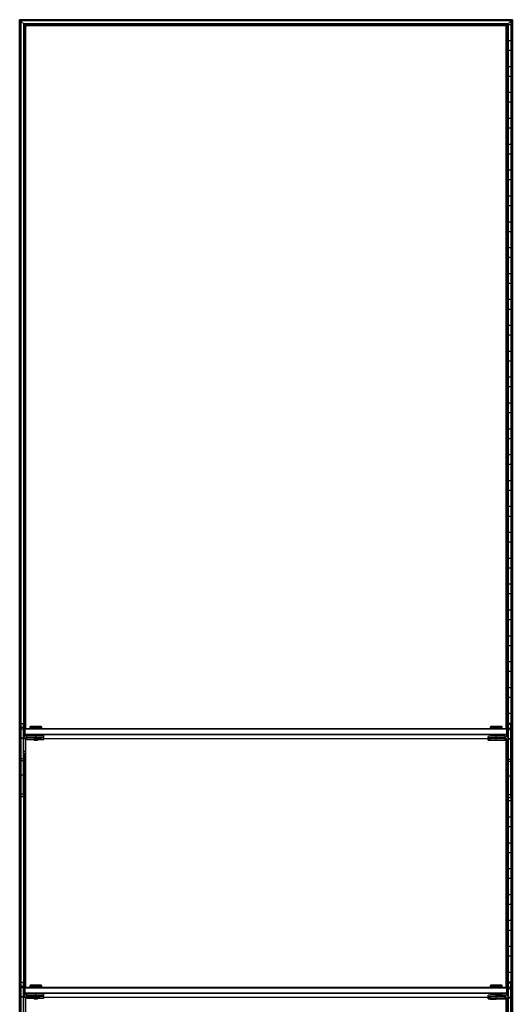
# Model space of a CAD drawing. Header units: millimetres. Extents: x -305 to 305, y -1200 to 1200.
# Tile 2 of 2: x -305 to 305, y -18 to 1200. Entities that reach past the tile are written whole.
import ezdxf

# ---------------------------------------------------------------- set-up
doc = ezdxf.new("R2010")
doc.units = ezdxf.units.MM

msp = doc.modelspace()

# ---------------------------------------------------------------- linework, layer by layer
at = {"color": 7, "linetype": 'Continuous', "lineweight": 25}
for p, q in [((304.9, 1200), (-304.9, 1200)), ((-297.4, 1192.5), (-304.9, 1200)), ((-304.9, -1200), (-304.9, 1200)), ((304.5, 1199.7), (-304.5, 1199.7)), ((-304.5, 1199.7), (-304.5, -1199.7)), ((303.7, 1198.8), (-303.7, 1198.8)), ((-303.7, -1198.8), (-303.7, 1198.8)), ((303.4, 1198.5), (-303.4, 1198.5)), ((-303.4, 1198.5), (-303.4, -1198.5)), ((299.6, 1194.8), (-299.6, 1194.8)), ((-299.6, 312.5), (-299.6, 1194.8)), ((299.3, 1194.4), (-299.3, 1194.4)), ((-299.3, 1194.4), (-299.3, 313.1)), ((298.5, 1193.6), (-298.5, 1193.6)), ((-298.5, 323), (-298.5, 1193.6)), ((299.3, 1194.4), (298.5, 1193.6)), ((298.5, 1193.6), (298.5, 323)), ((299.3, 312.1), (299.3, 1194.4)), ((299.6, 1194.8), (303.4, 1198.5)), ((299.6, 1194.8), (299.6, 311.5)), ((303.4, 1193.8), (299.6, 1193.8)), ((303.4, -1198.5), (303.4, 1198.5)), ((304.5, 1199.7), (303.7, 1198.8)), ((303.7, 1198.8), (303.7, -1198.8)), ((304.5, -1199.7), (304.5, 1199.7)), ((304.9, 1200), (304.9, -1200)), ((298.1, 1193.2), (-298.1, 1193.2)), ((-298.1, 1193.2), (-298.1, 323.4)), ((297.4, 1192.5), (-297.4, 1192.5)), ((-297.4, 323.5), (-297.4, 1192.5)), ((297.4, 1192.5), (298.1, 1193.2)), ((297.4, 323.5), (297.4, 1192.5)), ((298.1, 323.4), (298.1, 1193.2)), ((299.6, 1174.2), (303.4, 1174.2)), ((303.4, 1161.8), (299.6, 1161.8)), ((299.6, 1142.2), (303.4, 1142.2)), ((303.4, 1129.8), (299.6, 1129.8)), ((299.6, 1110.2), (303.4, 1110.2)), ((303.4, 1097.8), (299.6, 1097.8)), ((299.6, 1078.2), (303.4, 1078.2)), ((303.4, 1065.8), (299.6, 1065.8)), ((299.6, 1046.2), (303.4, 1046.2)), ((303.4, 1033.8), (299.6, 1033.8)), ((299.6, 1014.2), (303.4, 1014.2)), ((303.4, 1001.8), (299.6, 1001.8)), ((299.6, 982.2), (303.4, 982.2)), ((303.4, 969.8), (299.6, 969.8)), ((299.6, 950.2), (303.4, 950.2)), ((303.4, 937.8), (299.6, 937.8)), ((299.6, 918.2), (303.4, 918.2)), ((303.4, 905.8), (299.6, 905.8)), ((299.6, 886.2), (303.4, 886.2)), ((303.4, 873.8), (299.6, 873.8)), ((299.6, 854.2), (303.4, 854.2)), ((303.4, 841.8), (299.6, 841.8)), ((299.6, 822.2), (303.4, 822.2)), ((303.4, 809.8), (299.6, 809.8)), ((299.6, 790.2), (303.4, 790.2)), ((303.4, 777.8), (299.6, 777.8)), ((299.6, 758.2), (303.4, 758.2)), ((303.4, 745.8), (299.6, 745.8)), ((299.6, 726.2), (303.4, 726.2)), ((303.4, 713.8), (299.6, 713.8)), ((299.6, 694.2), (303.4, 694.2)), ((303.4, 681.8), (299.6, 681.8)), ((299.6, 662.2), (303.4, 662.2)), ((303.4, 649.8), (299.6, 649.8)), ((299.6, 630.2), (303.4, 630.2)), ((303.4, 617.8), (299.6, 617.8)), ((299.6, 598.2), (303.4, 598.2)), ((303.4, 585.8), (299.6, 585.8)), ((299.6, 566.2), (303.4, 566.2)), ((303.4, 553.8), (299.6, 553.8)), ((299.6, 534.2), (303.4, 534.2)), ((303.4, 521.8), (299.6, 521.8)), ((299.6, 502.2), (303.4, 502.2)), ((303.4, 489.8), (299.6, 489.8)), ((299.6, 470.2), (303.4, 470.2)), ((303.4, 457.8), (299.6, 457.8)), ((299.6, 438.2), (303.4, 438.2)), ((303.4, 425.8), (299.6, 425.8)), ((299.6, 406.2), (303.4, 406.2)), ((303.4, 393.8), (299.6, 393.8)), ((299.6, 374.2), (303.4, 374.2)), ((303.4, 361.8), (299.6, 361.8)), ((299.6, 342.2), (303.4, 342.2)), ((-303, 238.8), (-303, 329.8)), ((-303, 329.8), (-300, 329.8)), ((-300, 238.8), (-300, 329.8)), ((303.4, 329.8), (299.6, 329.8)), ((300, 237.8), (300, 328.8)), ((300, 328.8), (303, 328.8)), ((303, 237.8), (303, 328.8)), ((-300, 324.5), (-303, 324.5)), ((-300, 322.6), (-303, 322.6)), ((-299, 322.5), (-298, 323.5)), ((-299, 322.5), (-299, 313.5)), ((-299, 322.5), (-298, 322.5)), ((-298, 314.3), (-298, 323.5)), ((-298, 323.5), (298, 323.5)), ((298, 322.5), (-298, 322.5)), ((-291.7, 325.9), (-292.5, 325.1)), ((-292.5, 325.1), (-292.5, 323.7)), ((-291.8, 323.7), (-291.8, 323.5)), ((-285, 323.8), (-285, 326)), ((-285, 323.8), (-285, 323.5)), ((-277.5, 325.1), (-278.3, 325.9)), ((-278.2, 323.5), (-278.2, 323.7)), ((-277.5, 323.7), (-277.5, 325.1)), ((278.3, 325.9), (277.5, 325.1)), ((277.5, 325.1), (277.5, 323.7)), ((278.2, 323.7), (278.2, 323.5)), ((285, 323.8), (285, 326)), ((285, 323.8), (285, 323.5)), ((292.5, 325.1), (291.7, 325.9)), ((291.8, 323.5), (291.8, 323.7)), ((292.5, 323.7), (292.5, 325.1)), ((298, 313.3), (298, 323.5)), ((299, 322.5), (298, 323.5)), ((299, 322.5), (298, 322.5)), ((299, 322.5), (299, 312.5)), ((303, 323.5), (300, 323.5)), ((303, 321.6), (300, 321.6)), ((-300, 311.6), (-303, 311.6)), ((-300, 311.1), (-303, 311.1)), ((-298, 310.8), (-300, 310.8)), ((-298, 316.5), (-299, 316.5)), ((-298, 315.5), (-299, 316.5)), ((-298, 316.5), (298, 316.5)), ((298, 315.5), (-298, 315.5)), ((-298, 310.8), (-298, 291.9)), ((-297.4, 3.5), (-297.4, 309.3)), ((-296, 312.5), (-296, 314.8)), ((-285, 314.8), (-296, 314.8)), ((-285, 312.8), (-296, 312.8)), ((-296, 312.5), (-287.5, 312.5)), ((-296, 309.9), (-296, 312.2)), ((-287.5, 312.2), (-296, 312.2)), ((-285, 310.2), (-296, 310.2)), ((-296, 309.9), (-287.5, 309.9)), ((-287.5, 312.7), (-287.5, 312.2)), ((-287.5, 312.2), (-287, 311.7)), ((-287.5, 310), (-287.5, 309.5)), ((-287.5, 309.5), (-287, 309)), ((-285, 312.8), (-285, 314.8)), ((-285, 311.7), (-285, 312.7)), ((-285, 310.2), (-285, 311.6)), ((-285, 309.1), (-285, 310.1)), ((-283, 311.7), (-282.5, 312.2)), ((-283, 309), (-282.5, 309.5)), ((-282.5, 312.2), (-282.5, 312.7)), ((-282.5, 309.5), (-282.5, 310)), ((-275, 312.7), (-275, 314.7)), ((-275, 310), (-275, 312)), ((-275, 311.2), (278.2, 311.2)), ((275, 311.7), (275, 313.7)), ((275, 309), (275, 311)), ((278.2, 314.7), (278.2, 313.8)), ((278.2, 311.5), (278.2, 311.2)), ((283, 311.7), (283, 311.7)), ((283, 309.1), (283, 309)), ((285, 311.8), (285, 314.8)), ((296, 313.8), (285, 313.8)), ((296, 311.8), (285, 311.8)), ((285, 311.7), (285, 311.7)), ((285, 311.6), (285, 311.6)), ((285, 311.5), (296, 311.5)), ((285, 309.2), (285, 311.5)), ((296, 311.2), (285, 311.2)), ((296, 309.2), (285, 309.2)), ((285, 309.1), (285, 309.1)), ((285, 309), (285, 309)), ((285, 308.9), (296, 308.9)), ((287, 311.7), (287, 311.7)), ((287, 309), (287, 309.1)), ((291.8, 313.8), (291.8, 314.7)), ((291.8, 311.2), (291.8, 311.5)), ((296, 311.5), (296, 313.8)), ((296, 308.9), (296, 311.2)), ((296.5, 311.2), (297.1, 311.2)), ((297.4, 3.5), (297.4, 308.3)), ((298, 316.5), (299, 316.5)), ((298, 315.5), (299, 316.5)), ((298, 309.8), (298, 290.9)), ((298, 309.8), (300, 309.8)), ((303, 310.6), (300, 310.6)), ((300, 310.2), (300, 310.2)), ((303, 310.1), (300, 310.1)), ((303, 310.2), (303.4, 310.2)), ((-298, 294.8), (-300, 294.8)), ((-298, 294.5), (-300, 294.5)), ((298, 293.8), (300, 293.8)), ((298, 293.5), (300, 293.5)), ((303.4, 297.8), (303, 297.8)), ((-300, 286.1), (-303, 286.1)), ((-300, 283.5), (-303, 283.5)), ((-298, 292.2), (-300, 292.2)), ((-298, 291.9), (-300, 291.9)), ((-299.6, -7.5), (-299.6, 291.9)), ((-299.3, 291.9), (-299.3, -6.9)), ((-298.5, 3), (-298.5, 291.9)), ((-298.1, 291.9), (-298.1, 3.4)), ((298, 291.2), (300, 291.2)), ((298, 290.9), (300, 290.9)), ((298.1, 3.4), (298.1, 290.9)), ((298.5, 290.9), (298.5, 3)), ((299.3, -7.9), (299.3, 290.9)), ((299.6, 290.9), (299.6, -8.5)), ((303, 285.1), (300, 285.1)), ((303, 282.5), (300, 282.5)), ((299.6, 278.2), (300, 278.2)), ((303, 278.2), (303.4, 278.2)), ((-300, 265.6), (-303, 265.6)), ((300, 265.8), (299.6, 265.8)), ((303, 264.6), (300, 264.6)), ((303.4, 265.8), (303, 265.8)), ((299.6, 246.2), (300, 246.2)), ((303, 246.2), (303.4, 246.2)), ((-300, 242.4), (-303, 242.4)), ((-300, 238.8), (-303, 238.8)), ((303.4, 233.8), (299.6, 233.8)), ((303, 241.4), (300, 241.4)), ((303, 237.8), (300, 237.8)), ((299.6, 214.2), (303.4, 214.2)), ((303.4, 201.8), (299.6, 201.8)), ((299.6, 182.2), (303.4, 182.2)), ((303.4, 169.8), (299.6, 169.8)), ((299.6, 150.2), (303.4, 150.2)), ((303.4, 137.8), (299.6, 137.8)), ((299.6, 118.2), (303.4, 118.2)), ((303.4, 105.8), (299.6, 105.8)), ((299.6, 86.2), (303.4, 86.2)), ((303.4, 73.8), (299.6, 73.8)), ((299.6, 54.2), (303.4, 54.2)), ((303.4, 41.8), (299.6, 41.8)), ((299.6, 22.2), (303.4, 22.2)), ((-303, -81.2), (-303, 9.8)), ((-303, 9.8), (-300, 9.8)), ((-300, 4.5), (-303, 4.5)), ((-300, 2.6), (-303, 2.6)), ((-300, -81.2), (-300, 9.8)), ((-299, 2.5), (-298, 3.5)), ((-299, 2.5), (-299, -6.5)), ((-299, 2.5), (-298, 2.5)), ((-298, -5.7), (-298, 3.5)), ((-298, 3.5), (298, 3.5)), ((298, 2.5), (-298, 2.5)), ((-291.7, 5.9), (-292.5, 5.1)), ((-292.5, 5.1), (-292.5, 3.7)), ((-291.8, 3.7), (-291.8, 3.5)), ((-285, 3.8), (-285, 6)), ((-285, 3.8), (-285, 3.5)), ((-277.5, 5.1), (-278.3, 5.9)), ((-278.2, 3.5), (-278.2, 3.7)), ((-277.5, 3.7), (-277.5, 5.1)), ((278.3, 5.9), (277.5, 5.1)), ((277.5, 5.1), (277.5, 3.7)), ((278.2, 3.7), (278.2, 3.5)), ((285, 3.8), (285, 6)), ((285, 3.8), (285, 3.5)), ((292.5, 5.1), (291.7, 5.9)), ((291.8, 3.5), (291.8, 3.7)), ((292.5, 3.7), (292.5, 5.1)), ((298, -6.7), (298, 3.5)), ((299, 2.5), (298, 3.5)), ((299, 2.5), (298, 2.5)), ((299, 2.5), (299, -7.5)), ((303.4, 9.8), (299.6, 9.8)), ((300, -82.2), (300, 8.8)), ((300, 8.8), (303, 8.8)), ((303, 3.5), (300, 3.5)), ((303, 1.6), (300, 1.6)), ((303, -82.2), (303, 8.8)), ((-303.4, -9.8), (-303, -9.8)), ((-300, -8.4), (-303, -8.4)), ((-300, -8.9), (-303, -8.9)), ((-298, -9.2), (-300, -9.2)), ((-298, -3.5), (-299, -3.5)), ((-298, -4.5), (-299, -3.5)), ((-298, -3.5), (298, -3.5)), ((298, -4.5), (-298, -4.5)), ((-298, -9.2), (-298, -28.1)), ((-297.4, -316.5), (-297.4, -10.7)), ((-296, -7.5), (-296, -5.2)), ((-285, -5.2), (-296, -5.2)), ((-285, -7.2), (-296, -7.2)), ((-296, -7.5), (-287.5, -7.5)), ((-296, -10.1), (-296, -7.8)), ((-287.5, -7.8), (-296, -7.8)), ((-285, -9.8), (-296, -9.8)), ((-296, -10.1), (-287.5, -10.1)), ((-287.5, -7.3), (-287.5, -7.8)), ((-287.5, -7.8), (-287, -8.3)), ((-287.5, -10), (-287.5, -10.5)), ((-287.5, -10.5), (-287, -11)), ((-285, -7.2), (-285, -5.2)), ((-285, -8.3), (-285, -7.3)), ((-285, -9.8), (-285, -8.4)), ((-285, -10.9), (-285, -9.9)), ((-283, -8.3), (-282.5, -7.8)), ((-283, -11), (-282.5, -10.5)), ((-282.5, -7.8), (-282.5, -7.3)), ((-282.5, -10.5), (-282.5, -10)), ((-275, -7.3), (-275, -5.3)), ((-275, -10), (-275, -8)), ((-275, -8.8), (278.2, -8.8)), ((275, -8.3), (275, -6.3)), ((275, -11), (275, -9)), ((278.2, -5.3), (278.2, -6.2)), ((278.2, -8.5), (278.2, -8.8)), ((283, -8.3), (283, -8.3)), ((283, -10.9), (283, -11)), ((285, -8.2), (285, -5.2)), ((296, -6.2), (285, -6.2)), ((296, -8.2), (285, -8.2)), ((285, -8.3), (285, -8.3)), ((285, -8.4), (285, -8.4)), ((285, -8.5), (296, -8.5)), ((285, -10.8), (285, -8.5)), ((296, -8.8), (285, -8.8)), ((296, -10.8), (285, -10.8)), ((285, -10.9), (285, -10.9)), ((285, -11), (285, -11)), ((285, -11.1), (296, -11.1)), ((287, -8.3), (287, -8.3)), ((287, -11), (287, -10.9)), ((291.8, -6.2), (291.8, -5.3)), ((291.8, -8.8), (291.8, -8.5)), ((296, -8.5), (296, -6.2)), ((296, -11.1), (296, -8.8)), ((296.5, -8.8), (297.1, -8.8)), ((297.4, -316.5), (297.4, -11.7)), ((298, -3.5), (299, -3.5)), ((298, -4.5), (299, -3.5)), ((298, -10.2), (298, -29.1)), ((298, -10.2), (300, -10.2)), ((303, -9.4), (300, -9.4)), ((303, -9.9), (300, -9.9))]:
    msp.add_line(p, q, dxfattribs=at)
at = {"color": 7, "linetype": 'Continuous', "lineweight": 25, "flags": 128}
for points in [[(-292.1, 323.6), (-292.3, 323.6), (-292.5, 323.7), (-292.3, 323.7), (-291.8, 323.7), (-290.9, 323.7), (-289.7, 323.8), (-288.3, 323.8), (-286.7, 323.8), (-285, 323.8)], [(-291.8, 323.6), (-291.8, 323.6), (-292, 323.6)], [(-285, 323.8), (-283.3, 323.8), (-281.7, 323.8), (-280.3, 323.8), (-279.1, 323.7), (-278.2, 323.7), (-277.7, 323.7), (-277.5, 323.7), (-277.7, 323.6), (-278.2, 323.6), (-278.2, 323.6)], [(277.9, 323.6), (277.7, 323.6), (277.5, 323.7), (277.7, 323.7), (278.2, 323.7), (279.1, 323.7), (280.3, 323.8), (281.7, 323.8), (283.3, 323.8), (285, 323.8)], [(278.2, 323.6), (278.2, 323.6), (278, 323.6)], [(285, 323.8), (286.7, 323.8), (288.3, 323.8), (289.7, 323.8), (290.9, 323.7), (291.8, 323.7), (292.3, 323.7), (292.5, 323.7), (292.3, 323.6), (291.8, 323.6), (291.8, 323.6)], [(-296, 312.2), (-296.8, 312.1), (-297.3, 312)], [(-287.5, 309.5), (-287.5, 309.5), (-287.3, 309.6), (-286.8, 309.6), (-286, 309.6), (-285, 309.6)], [(-285, 311.7), (-285.8, 311.7), (-286.4, 311.7), (-286.8, 311.7), (-287, 311.7), (-286.8, 311.6), (-286.4, 311.6), (-285.8, 311.6), (-285, 311.6)], [(-285, 309.1), (-285.8, 309.1), (-286.4, 309.1), (-286.8, 309.1), (-287, 309), (-286.8, 309), (-286.4, 309), (-285.8, 309), (-285, 309)], [(-285, 311.6), (-284.2, 311.6), (-283.6, 311.6), (-283.2, 311.6), (-283, 311.7), (-283.2, 311.7), (-283.6, 311.7), (-284.2, 311.7), (-285, 311.7)], [(-285, 309.6), (-284, 309.6), (-283.2, 309.6), (-282.7, 309.6), (-282.5, 309.5), (-282.5, 309.5)], [(-285, 309), (-284.2, 309), (-283.6, 309), (-283.2, 309), (-283, 309), (-283.2, 309.1), (-283.6, 309.1), (-284.2, 309.1), (-285, 309.1)], [(285, 311.6), (284.1, 311.6), (283.4, 311.6), (282.9, 311.6), (282.8, 311.7), (282.9, 311.7), (283.4, 311.7), (284.1, 311.7), (285, 311.7)], [(285, 309), (284.1, 309), (283.4, 309), (282.9, 309), (282.8, 309), (282.9, 309.1), (283.4, 309.1), (284.1, 309.1), (285, 309.1)], [(285, 311.7), (284.2, 311.7), (283.6, 311.7), (283.2, 311.7), (283, 311.7), (283.2, 311.6), (283.6, 311.6), (284.2, 311.6), (285, 311.6)], [(285, 309.1), (284.2, 309.1), (283.6, 309.1), (283.2, 309.1), (283, 309), (283.2, 309), (283.6, 309), (284.2, 309), (285, 309)], [(285, 311.6), (285.8, 311.6), (286.4, 311.6), (286.8, 311.6), (287, 311.7), (286.8, 311.7), (286.4, 311.7), (285.8, 311.7), (285, 311.7)], [(285, 311.7), (285.9, 311.7), (286.6, 311.7), (287.1, 311.7), (287.2, 311.7), (287.1, 311.6), (286.6, 311.6), (285.9, 311.6), (285, 311.6)], [(285, 309), (285.8, 309), (286.4, 309), (286.8, 309), (287, 309), (286.8, 309.1), (286.4, 309.1), (285.8, 309.1), (285, 309.1)], [(285, 309.1), (285.9, 309.1), (286.6, 309.1), (287.1, 309.1), (287.2, 309), (287.1, 309), (286.6, 309), (285.9, 309), (285, 309)], [(297.3, 311), (296.8, 311.1), (296, 311.2)], [(-291.8, 3.6), (-291.8, 3.6), (-292.3, 3.6), (-292.5, 3.7), (-292.3, 3.7), (-291.8, 3.7), (-290.9, 3.7), (-289.7, 3.8), (-288.3, 3.8), (-286.7, 3.8), (-285, 3.8)], [(-285, 3.8), (-283.3, 3.8), (-281.7, 3.8), (-280.3, 3.8), (-279.1, 3.7), (-278.2, 3.7), (-277.7, 3.7), (-277.5, 3.7), (-277.7, 3.6), (-278.2, 3.6), (-278.2, 3.6)], [(278.2, 3.6), (278.2, 3.6), (277.7, 3.6), (277.5, 3.7), (277.7, 3.7), (278.2, 3.7), (279.1, 3.7), (280.3, 3.8), (281.7, 3.8), (283.3, 3.8), (285, 3.8)], [(285, 3.8), (286.7, 3.8), (288.3, 3.8), (289.7, 3.8), (290.9, 3.7), (291.8, 3.7), (292.3, 3.7), (292.5, 3.7), (292.3, 3.6), (291.8, 3.6), (291.8, 3.6)], [(-296, -7.8), (-296.8, -7.9), (-297.3, -8)], [(-285, -8.3), (-285.8, -8.3), (-286.4, -8.3), (-286.8, -8.3), (-287, -8.3), (-286.8, -8.4), (-286.4, -8.4), (-285.8, -8.4), (-285, -8.4)], [(-285, -10.9), (-285.8, -10.9), (-286.4, -10.9), (-286.8, -10.9), (-287, -11), (-286.8, -11), (-286.4, -11), (-285.8, -11), (-285, -11)], [(-285, -8.4), (-284.2, -8.4), (-283.6, -8.4), (-283.2, -8.4), (-283, -8.3), (-283.2, -8.3), (-283.6, -8.3), (-284.2, -8.3), (-285, -8.3)], [(-285, -11), (-284.2, -11), (-283.6, -11), (-283.2, -11), (-283, -11), (-283.2, -10.9), (-283.6, -10.9), (-284.2, -10.9), (-285, -10.9)], [(285, -8.4), (284.1, -8.4), (283.4, -8.4), (282.9, -8.4), (282.8, -8.3), (282.9, -8.3), (283.4, -8.3), (284.1, -8.3), (285, -8.3)], [(285, -11), (284.1, -11), (283.4, -11), (282.9, -11), (282.8, -11), (282.9, -10.9), (283.4, -10.9), (284.1, -10.9), (285, -10.9)], [(285, -8.3), (284.2, -8.3), (283.6, -8.3), (283.2, -8.3), (283, -8.3), (283.2, -8.4), (283.6, -8.4), (284.2, -8.4), (285, -8.4)], [(285, -10.9), (284.2, -10.9), (283.6, -10.9), (283.2, -10.9), (283, -11), (283.2, -11), (283.6, -11), (284.2, -11), (285, -11)], [(285, -8.4), (285.8, -8.4), (286.4, -8.4), (286.8, -8.4), (287, -8.3), (286.8, -8.3), (286.4, -8.3), (285.8, -8.3), (285, -8.3)], [(285, -8.3), (285.9, -8.3), (286.6, -8.3), (287.1, -8.3), (287.2, -8.3), (287.1, -8.4), (286.6, -8.4), (285.9, -8.4), (285, -8.4)], [(285, -11), (285.8, -11), (286.4, -11), (286.8, -11), (287, -11), (286.8, -10.9), (286.4, -10.9), (285.8, -10.9), (285, -10.9)], [(285, -10.9), (285.9, -10.9), (286.6, -10.9), (287.1, -10.9), (287.2, -11), (287.1, -11), (286.6, -11), (285.9, -11), (285, -11)], [(297.3, -9), (296.8, -8.9), (296, -8.8)]]:
    msp.add_lwpolyline(points, dxfattribs=at)
at = {"color": 7, "linetype": 'Continuous', "lineweight": 25}
for centre, radius, start, end in [((-286.6, 201.8), 123.4, 89.2585, 92.7412), ((-286.6, 219.4), 104.4, 89.1473, 92.8524), ((-286.5, 218.7), 107.3, 89.1797, 92.7854), ((-282.9, 249.4), 76.6, 86.4932, 91.5417), ((-282.8, 233.6), 91.7, 86.6554, 91.3449), ((-282.9, 249.8), 74, 86.3875, 91.6128), ((283.4, 201.8), 123.4, 89.2585, 92.7412), ((283.4, 219.4), 104.4, 89.1473, 92.8524), ((283.5, 218.7), 107.3, 89.1797, 92.7854), ((287.1, 249.4), 76.6, 86.4932, 91.5417), ((287.2, 233.6), 91.7, 86.6554, 91.3449), ((287.1, 249.8), 74, 86.3875, 91.6128), ((-296, 310.8), 4, 89.9956, 179.9956), ((-296, 310.8), 2, 89.9956, 179.9956), ((-296, 310.5), 2, 89.9956, 179.9956), ((-296, 308.2), 2, 89.9956, 179.9956), ((-296, 307.9), 2, 89.9956, 179.9956), ((-285.6, 276.4), 35.8, 89.0014, 92.9983), ((-282.5, 171.5), 143.4, 87.0017, 90.9986), ((-282.5, 169.5), 143.4, 87.0017, 90.9986), ((-284.4, 276.4), 35.8, 87.0017, 90.9986), ((-282.5, 166.8), 143.4, 87.0017, 90.9986), ((-281.4, 430.3), 117.9, 269.4668, 273.1146), ((-280.7, 226.2), 86, 86.2109, 91.2077), ((-281.4, 427.7), 117.9, 269.4668, 273.1146), ((282.5, 170.5), 143.4, 89.0014, 92.9983), ((282.5, 168.5), 143.4, 89.0014, 92.9983), ((282.5, 454.9), 143.4, 267.0017, 270.9986), ((282.5, 167.8), 143.4, 89.0014, 92.9983), ((282.5, 165.8), 143.4, 89.0014, 92.9983), ((282.5, 452.2), 143.4, 267.0017, 270.9986), ((283.4, 210.4), 104.4, 89.1473, 92.8524), ((287.1, 240.8), 74, 86.3875, 91.6128), ((296, 309.8), 4, 0.0044, 90.0044), ((296, 309.8), 2, 0.0044, 90.0044), ((296, 309.5), 2, 0.0044, 90.0044), ((296, 307.2), 2, 0.0044, 90.0044), ((296, 306.9), 2, 0.0044, 90.0044), ((-286.6, -118.2), 123.4, 89.2585, 92.7412), ((-286.6, -100.6), 104.4, 89.1473, 92.8524), ((-286.5, -101.3), 107.3, 89.1797, 92.7854), ((-282.9, -70.6), 76.6, 86.4932, 91.5417), ((-282.8, -86.4), 91.7, 86.6554, 91.3449), ((-282.9, -70.2), 74, 86.3875, 91.6128), ((283.4, -118.2), 123.4, 89.2585, 92.7412), ((283.4, -100.6), 104.4, 89.1473, 92.8524), ((283.5, -101.3), 107.3, 89.1797, 92.7854), ((287.1, -70.6), 76.6, 86.4932, 91.5417), ((287.2, -86.4), 91.7, 86.6554, 91.3449), ((287.1, -70.2), 74, 86.3875, 91.6128), ((-296, -9.2), 4, 89.9956, 179.9956), ((-296, -9.2), 2, 89.9956, 179.9956), ((-296, -9.5), 2, 89.9956, 179.9956), ((-296, -11.8), 2, 89.9956, 179.9956), ((-296, -12.1), 2, 89.9956, 179.9956), ((-285.6, -43.6), 35.8, 89.0014, 92.9983), ((-285.6, -46.3), 35.8, 89.0014, 92.9983), ((-282.5, -148.5), 143.4, 87.0017, 90.9986), ((-282.5, -150.5), 143.4, 87.0017, 90.9986), ((-284.4, -43.6), 35.8, 87.0017, 90.9986), ((-282.5, -153.2), 143.4, 87.0017, 90.9986), ((-284.4, -46.3), 35.8, 87.0017, 90.9986), ((-281.4, 110.3), 117.9, 269.4668, 273.1146), ((-280.7, -93.8), 86, 86.2109, 91.2077), ((-281.4, 107.7), 117.9, 269.4668, 273.1146), ((282.5, -149.5), 143.4, 89.0014, 92.9983), ((282.5, -151.5), 143.4, 89.0014, 92.9983), ((282.5, 134.9), 143.4, 267.0017, 270.9986), ((282.5, -152.2), 143.4, 89.0014, 92.9983), ((282.5, -154.2), 143.4, 89.0014, 92.9983), ((282.5, 132.2), 143.4, 267.0017, 270.9986), ((283.4, -109.6), 104.4, 89.1473, 92.8524), ((287.1, -79.2), 74, 86.3875, 91.6128), ((296, -10.2), 4, 0.0044, 90.0044), ((296, -10.2), 2, 0.0044, 90.0044), ((296, -10.5), 2, 0.0044, 90.0044), ((296, -12.8), 2, 0.0044, 90.0044), ((296, -13.1), 2, 0.0044, 90.0044)]:
    msp.add_arc(centre, radius, start, end, dxfattribs=at)
for points in [[(-304.5, 1199.7), (-304.6, 1199.7), (-304.6, 1199.7), (-304.7, 1199.8), (-304.7, 1199.9), (-304.8, 1199.9), (-304.8, 1200), (-304.9, 1200), (-304.9, 1200), (-304.9, 1200)], [(-303.4, 1198.5), (-303.4, 1198.5), (-303.4, 1198.5), (-303.4, 1198.5), (-303.4, 1198.6), (-303.5, 1198.6), (-303.6, 1198.7), (-303.6, 1198.8), (-303.7, 1198.8), (-303.7, 1198.8)], [(-299.3, 1194.4), (-299.3, 1194.4), (-299.4, 1194.5), (-299.4, 1194.6), (-299.5, 1194.6), (-299.6, 1194.7), (-299.6, 1194.7), (-299.6, 1194.7), (-299.6, 1194.8), (-299.6, 1194.8)], [(-298.1, 1193.2), (-298.1, 1193.2), (-298.1, 1193.3), (-298.2, 1193.3), (-298.2, 1193.3), (-298.3, 1193.4), (-298.3, 1193.4), (-298.4, 1193.5), (-298.4, 1193.6), (-298.5, 1193.6)], [(298.1, 1193.2), (298.1, 1193.2), (298.1, 1193.3), (298.2, 1193.3), (298.2, 1193.3), (298.3, 1193.4), (298.3, 1193.4), (298.4, 1193.5), (298.4, 1193.6), (298.5, 1193.6)], [(298.1, 1193.2), (298.1, 1193.2), (298.1, 1193.3), (298.2, 1193.3), (298.2, 1193.3), (298.3, 1193.4), (298.3, 1193.4), (298.4, 1193.5), (298.4, 1193.6), (298.5, 1193.6)], [(299.3, 1194.4), (299.3, 1194.4), (299.4, 1194.5), (299.4, 1194.6), (299.5, 1194.6), (299.6, 1194.7), (299.6, 1194.7), (299.6, 1194.7), (299.6, 1194.8), (299.6, 1194.8)], [(299.3, 1194.4), (299.3, 1194.4), (299.4, 1194.5), (299.4, 1194.6), (299.5, 1194.6), (299.6, 1194.7), (299.6, 1194.7), (299.6, 1194.7), (299.6, 1194.8), (299.6, 1194.8)], [(303.4, 1198.5), (303.4, 1198.5), (303.4, 1198.5), (303.4, 1198.5), (303.4, 1198.6), (303.5, 1198.6), (303.6, 1198.7), (303.6, 1198.8), (303.7, 1198.8), (303.7, 1198.8)], [(303.4, 1198.5), (303.4, 1198.5), (303.4, 1198.5), (303.4, 1198.5), (303.4, 1198.6), (303.5, 1198.6), (303.6, 1198.7), (303.6, 1198.8), (303.7, 1198.8), (303.7, 1198.8)], [(304.5, 1199.7), (304.6, 1199.7), (304.6, 1199.7), (304.7, 1199.8), (304.7, 1199.9), (304.8, 1199.9), (304.8, 1200), (304.9, 1200), (304.9, 1200), (304.9, 1200)], [(304.5, 1199.7), (304.6, 1199.7), (304.6, 1199.7), (304.7, 1199.8), (304.7, 1199.9), (304.8, 1199.9), (304.8, 1200), (304.9, 1200), (304.9, 1200), (304.9, 1200)]]:
    msp.add_open_spline(points, degree=3, knots=[0, 0, 0, 0, 0.25, 0.25, 0.5, 0.5, 0.75, 0.75, 1, 1, 1, 1], dxfattribs=at)

doc.saveas('drawing.dxf')
